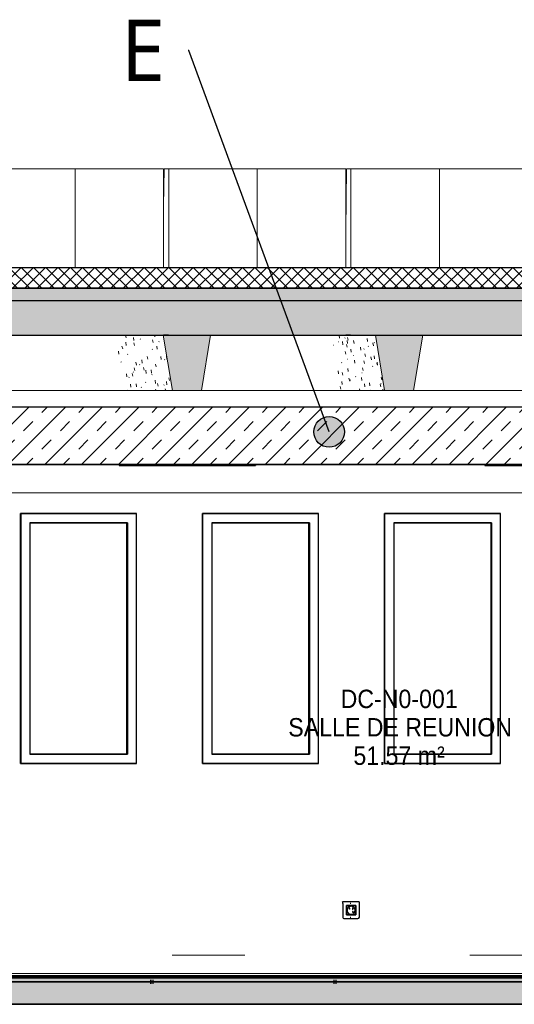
# Model space of a CAD drawing. Header units: centimetres. Extents: x -3926 to 10306, y -31136 to 469.
# Tile 135 of 148: x 6640 to 6882, y -13 to 469. Entities that reach past the tile are written whole.
import ezdxf

# ---------------------------------------------------------------- set-up
doc = ezdxf.new("R2010")
doc.units = ezdxf.units.CM
doc.linetypes.add('Projeté', pattern=[0.396875, 0.238125, -0.15875])
doc.linetypes.add('Tiret_2_', pattern=[0.25, 0.125, -0.125])
for name, color, linetype, lineweight in [('0-1', 7, 'Continuous', 5), ('ANNOTATIONS-3', 7, 'Continuous', 18), ('MUR', 7, 'Continuous', 25), ('OSSATURE', 7, 'Continuous', 18), ('OSSATURE-5', 7, 'Continuous', 25), ('PLAF', 7, 'Continuous', 25), ('PLAF_C', 7, 'Continuous', 25), ('SERRU-traverse', 7, 'Continuous', 18), ('SOL', 7, 'Continuous', 25), ('SOL_C', 7, 'Continuous', 25), ('TOIT_C', 7, 'Continuous', 25)]:
    doc.layers.add(name, color=color, linetype=linetype, lineweight=lineweight)
for name, color, linetype, lineweight, true_color in [('A-FLOR-PATT-1', 7, 'Continuous', 25, 0x616161), ('A-FLOR-PATT-2', 7, 'Continuous', 18, 0x787878), ('A-FLOR-PATT-3', 7, 'Continuous', 25, 0x787878), ('A-ROOF-PATT-1', 9, 'Continuous', 5, 0x808080), ('ANNOTATIONS-13', 1, 'Projeté', 18, 0xff0000), ('ANNOTATIONS-6', 4, 'Tiret_2_', 100, 0x00ffff), ('ETIQUETTE-1', 9, 'Continuous', 30, 0x808080), ('ING_ELE', 7, 'Continuous', 25, 0x7f7f7f), ('MENUISERIES-2', 7, 'Continuous', 25, 0x5c63b1), ('MENUISERIES-3', 9, 'Continuous', 18, 0x808080), ('MENUISERIES-4', 9, 'Continuous', 25, 0x808080), ('MOBILIER-2', 7, 'Continuous', 25, 0x7f7f7f), ('OSSATURE-3', 9, 'Continuous', 5, 0x808080), ('OSSATURE-4', 9, 'Continuous', 18, 0x808080), ('OSSATURE_C-1', 9, 'Continuous', 18, 0x808080), ('SERRU-2', 9, 'Continuous', 18, 0x808080), ('TITRARCHI-1', 1, 'Continuous', 30, 0xff0000), ('TOIT-1', 9, 'Continuous', 25, 0x808080), ('TOIT_C-1', 9, 'Continuous', 25, 0x808080), ('Z-1', 9, 'Continuous', 18, 0x808080)]:
    doc.layers.add(name, color=color, linetype=linetype, lineweight=lineweight, true_color=true_color)
doc.styles.add('Arial_2', font='arial.ttf', dxfattribs={"width": 0.9, "height": 9})
doc.styles.add('Trebuchet MS', font='trebuc.ttf', dxfattribs={"height": 30})

# ---------------------------------------------------------------- blocks, each defined once
blk = doc.blocks.new('XXX_VIDE FENETRE - 550-V44-Coupe AA')
at = {"layer": 'MENUISERIES-2'}
for p, q in [((-1625.3, 222.48), (-1672.56, 222.48)), ((-1672.56, 222.48), (-1625.14, 222.48)), ((-1625.14, 222.48), (-1625.3, 222.48)), ((-1625.14, 222.48), (-1625.14, 109.31)), ((-1625.14, 109.31), (-1672.56, 109.31)), ((-1672.56, 109.31), (-1625.3, 109.31)), ((-1625.3, 109.31), (-1625.14, 109.31))]:
    blk.add_line(p, q, dxfattribs=at)
at = {"layer": 'MENUISERIES-4'}
for p, q in [((-1677.11, 226.98), (-1621.02, 226.98)), ((-1677.11, 226.98), (-1621.02, 226.98)), ((-1677.04, 226.98), (-1677.11, 226.98)), ((-1620.33, 226.98), (-1677.04, 226.98)), ((-1677.04, 226.98), (-1677.04, 104.81)), ((-1621.92, 226.98), (-1621.02, 226.98)), ((-1621.02, 226.98), (-1620.33, 226.98)), ((-1620.33, 104.81), (-1620.33, 226.98)), ((-1672.56, 222.48), (-1672.56, 109.31)), ((-1625.5, 222.48), (-1672.56, 222.48)), ((-1672.56, 222.48), (-1624.81, 222.48)), ((-1624.81, 222.48), (-1625.5, 222.48)), ((-1624.81, 222.48), (-1624.81, 109.31)), ((-1672.56, 109.31), (-1624.81, 109.31)), ((-1625.5, 109.31), (-1672.56, 109.31)), ((-1624.81, 109.31), (-1625.5, 109.31)), ((-1677.11, 104.81), (-1623.03, 104.81)), ((-1621.02, 104.81), (-1677.11, 104.81)), ((-1677.11, 104.81), (-1677.04, 104.81)), ((-1621.02, 104.81), (-1677.11, 104.81)), ((-1677.04, 104.81), (-1620.33, 104.81)), ((-1622.04, 104.81), (-1621.02, 104.81)), ((-1621.02, 104.81), (-1620.33, 104.81))]:
    blk.add_line(p, q, dxfattribs=at)
blk = doc.blocks.new('XXX_VIDE FENETRE - 550-V45-Coupe AA')
at = {"layer": 'MENUISERIES-2'}
for p, q in [((-1714.32, 222.48), (-1761.52, 222.48)), ((-1761.52, 222.48), (-1714.16, 222.48)), ((-1714.16, 222.48), (-1714.32, 222.48)), ((-1714.16, 222.48), (-1714.16, 109.31)), ((-1714.16, 109.31), (-1761.52, 109.31)), ((-1761.52, 109.31), (-1714.32, 109.31)), ((-1714.32, 109.31), (-1714.16, 109.31))]:
    blk.add_line(p, q, dxfattribs=at)
at = {"layer": 'MENUISERIES-4'}
for p, q in [((-1766.07, 226.98), (-1710.06, 226.98)), ((-1766.07, 226.98), (-1710.06, 226.98)), ((-1765.99, 226.98), (-1766.07, 226.98)), ((-1709.33, 226.98), (-1765.99, 226.98)), ((-1765.99, 226.98), (-1765.99, 104.81)), ((-1711.02, 226.98), (-1710.06, 226.98)), ((-1710.06, 226.98), (-1709.33, 226.98)), ((-1709.33, 104.81), (-1709.33, 226.98)), ((-1761.52, 222.48), (-1761.52, 109.31)), ((-1714.54, 222.48), (-1761.52, 222.48)), ((-1761.52, 222.48), (-1713.8, 222.48)), ((-1713.8, 222.48), (-1714.54, 222.48)), ((-1713.8, 222.48), (-1713.8, 109.31)), ((-1761.52, 109.31), (-1713.8, 109.31)), ((-1714.54, 109.31), (-1761.52, 109.31)), ((-1713.8, 109.31), (-1714.54, 109.31)), ((-1766.07, 104.81), (-1712.14, 104.81)), ((-1710.06, 104.81), (-1766.07, 104.81)), ((-1766.07, 104.81), (-1765.99, 104.81)), ((-1710.06, 104.81), (-1766.07, 104.81)), ((-1765.99, 104.81), (-1709.33, 104.81)), ((-1711.15, 104.81), (-1710.06, 104.81)), ((-1710.06, 104.81), (-1709.33, 104.81))]:
    blk.add_line(p, q, dxfattribs=at)
blk = doc.blocks.new('XXX_VIDE FENETRE - 550-V46-Coupe AA')
at = {"layer": 'MENUISERIES-2'}
for p, q in [((-1803.28, 222.48), (-1850.42, 222.48)), ((-1850.42, 222.48), (-1803.11, 222.48)), ((-1803.11, 222.48), (-1803.28, 222.48)), ((-1803.11, 222.48), (-1803.11, 109.31)), ((-1803.11, 109.31), (-1850.42, 109.31)), ((-1850.42, 109.31), (-1803.28, 109.31)), ((-1803.28, 109.31), (-1803.11, 109.31))]:
    blk.add_line(p, q, dxfattribs=at)
at = {"layer": 'MENUISERIES-4'}
for p, q in [((-1854.97, 226.98), (-1799.04, 226.98)), ((-1854.97, 226.98), (-1799.04, 226.98)), ((-1854.89, 226.98), (-1854.97, 226.98)), ((-1798.27, 226.98), (-1854.89, 226.98)), ((-1854.89, 226.98), (-1854.89, 104.81)), ((-1800.06, 226.98), (-1799.04, 226.98)), ((-1799.04, 226.98), (-1798.27, 226.98)), ((-1798.27, 104.81), (-1798.27, 226.98)), ((-1850.42, 222.48), (-1850.42, 109.31)), ((-1803.51, 222.48), (-1850.42, 222.48)), ((-1850.42, 222.48), (-1802.74, 222.48)), ((-1802.74, 222.48), (-1803.51, 222.48)), ((-1802.74, 222.48), (-1802.74, 109.31)), ((-1850.42, 109.31), (-1802.74, 109.31)), ((-1803.51, 109.31), (-1850.42, 109.31)), ((-1802.74, 109.31), (-1803.51, 109.31)), ((-1854.97, 104.81), (-1801.18, 104.81)), ((-1799.04, 104.81), (-1854.97, 104.81)), ((-1854.97, 104.81), (-1854.89, 104.81)), ((-1799.04, 104.81), (-1854.97, 104.81)), ((-1854.89, 104.81), (-1798.27, 104.81)), ((-1800.19, 104.81), (-1799.04, 104.81)), ((-1799.04, 104.81), (-1798.27, 104.81))]:
    blk.add_line(p, q, dxfattribs=at)
blk = doc.blocks.new('Garde-corps - Garde-corps-505471-Coupe AA')
at = {"layer": 'SERRU-traverse'}
for p, q in [((-1780.79, 11), (-1745.32, 11)), ((-1635.39, 11), (-1601.27, 11)), ((-2106.11, 1), (-1254.27, 1)), ((-2106.11, 1), (-1253.65, 1)), ((-2105.8, 2.04), (-1253.27, 2.04)), ((-1681, 1.08), (-1679.59, 1.08))]:
    blk.add_line(p, q, dxfattribs=at)
at = {"layer": 'SERRU-traverse', "flags": 128}
blk.add_lwpolyline([(-2104.84, 1.11), (-1580.26, 1.11), (-1254.18, 1.11)], dxfattribs=at)
blk = doc.blocks.new('B02_ARC_rvt-3-Coupe AA')
at = {"layer": 'A-FLOR-PATT-1'}
blk.add_hatch(color=256, dxfattribs=at).paths.add_polyline_path([(-1250.51, 0), (-1243.42, 0), (-1243.42, 0.8), (-2106.1, 0.8), (-2106.1, 0), (-1258.48, 0)])
at = {"layer": 'A-FLOR-PATT-2'}
h = blk.add_hatch(dxfattribs=at)
h.set_pattern_fill('FP_9', color=256, style=0, pattern_type=2)
h.set_pattern_definition([(45, (-3.562, -172.5), (-3.005204, 3.005204), []), (135, (-3.562, -172.5), (-3.005204, -3.005204), [])])
h.paths.add_polyline_path([(-541.11, 337.21), (-541.11, 347.21), (-2122.25, 347.21), (-2122.25, 337.21), (-550.52, 337.21)])
h = blk.add_hatch(dxfattribs=at)
h.set_pattern_fill('FP_8', color=256, style=0, pattern_type=2)
h.set_pattern_definition([(45, (-0.387, -172.5), (-4.490128, 4.490128), [3.175, -3.175])])
h.paths.add_polyline_path([(-644.66, -2), (1594.47, -2), (1594.47, 0), (-2122.25, 0), (-2122.25, -2), (-676.55, -2)])
at = {"layer": 'MUR'}
for p, q in [((-1782.72, 314.21), (-1785.06, 314.21)), ((-1693.66, 314.21), (-1696.02, 314.21)), ((-1854.97, 226.98), (-1798.34, 226.98)), ((-1854.97, 104.81), (-1854.97, 226.98)), ((-1800.06, 226.98), (-1798.34, 226.98)), ((-1766.07, 226.98), (-1709.4, 226.98)), ((-1766.07, 104.81), (-1766.07, 226.98)), ((-1711.02, 226.98), (-1709.4, 226.98)), ((-1677.11, 226.98), (-1620.4, 226.98)), ((-1677.11, 104.81), (-1677.11, 226.98)), ((-1621.92, 226.98), (-1620.4, 226.98)), ((-1798.34, 104.81), (-1854.97, 104.81)), ((-1854.97, 104.81), (-1800.18, 104.81)), ((-1798.34, 104.81), (-1800.18, 104.81)), ((-1709.4, 104.81), (-1766.07, 104.81)), ((-1766.07, 104.81), (-1711.14, 104.81)), ((-1709.4, 104.81), (-1711.14, 104.81)), ((-1620.4, 104.81), (-1677.11, 104.81)), ((-1677.11, 104.81), (-1622.03, 104.81)), ((-1620.4, 104.81), (-1622.03, 104.81))]:
    blk.add_line(p, q, dxfattribs=at)
at = {"layer": 'MUR', "flags": 128}
for points in [[(-2122.15, 314.21), (-2002.58, 314.21), (-1877.94, 314.21), (-1753.18, 314.21), (-1628.29, 314.21), (-1503.29, 314.21), (-1378.18, 314.21), (-1252.98, 314.21)], [(-2129.58, 0), (-2020.74, 0), (-1896.22, 0), (-1778.63, 0)], [(-1252.98, 0), (-1378.18, 0), (-1503.29, 0), (-1628.29, 0), (-1753.18, 0), (-1877.94, 0), (-2002.58, 0), (-2127.06, 0)], [(-1766.81, 0), (-1646.79, 0), (-1521.9, 0), (-1516.87, 0)]]:
    blk.add_lwpolyline(points, dxfattribs=at)
at = {"layer": 'PLAF'}
for p, q in [((-1252.98, 279), (-2106.11, 279)), ((-1382.51, 251), (-1978.04, 251)), ((-1876.55, 251), (-1805.43, 251)), ((-1741.45, 251), (-1626.75, 251))]:
    blk.add_line(p, q, dxfattribs=at)
at = {"layer": 'PLAF_C'}
for p, q in [((-1368.76, 279), (-1973.27, 279)), ((-1973.27, 251), (-1368.76, 251))]:
    blk.add_line(p, q, dxfattribs=at)
at = {"layer": 'SOL'}
for p, q in [((-1782.51, 347.21), (-1785.07, 347.21)), ((-1693.47, 347.21), (-1696.02, 347.21)), ((-1785.07, 337.21), (-1782.51, 337.21)), ((-1696.02, 337.21), (-1693.47, 337.21)), ((-1509.4, 0), (-2129.58, 0)), ((-2127.06, 0), (-1252.98, 0)), ((-1440.76, 0.8), (-1940.09, 0.8)), ((-1940.09, 0.8), (-1440.76, 0.8)), ((-1440.76, 1), (-1940.04, 1)), ((-2137.99, -2), (-69.28, -2))]:
    blk.add_line(p, q, dxfattribs=at)
at = {"layer": 'SOL_C'}
for p, q in [((-550.52, 347.21), (-2122.25, 347.21)), ((-2122.25, 337.21), (-541.11, 337.21)), ((1594.47, 0), (-2122.25, 0)), ((-1243.42, 1), (-2106.1, 1)), ((-1243.42, 0.8), (-2106.1, 0.8)), ((-2106.1, 0.8), (-1243.42, 0.8)), ((-2106.1, 0), (-1243.42, 0)), ((-2122.25, -2), (1594.47, -2))]:
    blk.add_line(p, q, dxfattribs=at)
at = {"layer": 'MENUISERIES-3'}
for name in ['XXX_VIDE FENETRE - 550-V46-Coupe AA', 'XXX_VIDE FENETRE - 550-V45-Coupe AA', 'XXX_VIDE FENETRE - 550-V44-Coupe AA']:
    blk.add_blockref(name, (0, 0), dxfattribs=at)
at = {"layer": 'SERRU-2'}
blk.add_blockref('Garde-corps - Garde-corps-505471-Coupe AA', (0, 0), dxfattribs=at)
blk = doc.blocks.new('20_MUR PREFA_01 - Type 1-V77-Coupe AA')
at = {"layer": 'Z-1'}
for p, q in [((-1652.35, 395.59), (-1650.18, 395.59)), ((-1650.18, 395.59), (-1650.18, 347.21))]:
    blk.add_line(p, q, dxfattribs=at)
blk = doc.blocks.new('20_MUR PREFA_01 - Type 1-V78-Coupe AA')
at = {"layer": 'Z-1'}
for p, q in [((-1741.56, 395.59), (-1739.25, 395.59)), ((-1739.25, 395.59), (-1739.25, 347.21))]:
    blk.add_line(p, q, dxfattribs=at)
blk = doc.blocks.new('20_MUR PREFA_01 - Type 1-V79-Coupe AA')
at = {"layer": 'Z-1'}
for p, q in [((-1830.7, 395.59), (-1828.26, 395.59)), ((-1828.26, 395.59), (-1828.26, 347.21))]:
    blk.add_line(p, q, dxfattribs=at)
blk = doc.blocks.new('B02_DC_STR_rvt-3-Coupe AA')
at = {"layer": 'A-FLOR-PATT-3'}
blk.add_hatch(color=256, dxfattribs=at).paths.add_polyline_path([(-2156.27, -13), (1660.55, -13), (1660.55, -8.88), (1647.97, -8.88), (1647.97, -2), (-2175.78, -2), (-2175.78, -8.88), (-2188.37, -8.88), (-2188.37, -13), (-2175.78, -13)])
at = {"layer": 'A-ROOF-PATT-1'}
blk.add_hatch(color=256, dxfattribs=at).paths.add_polyline_path([(-2120.16, 314.21), (-586.99, 314.21), (-587.16, 315.21), (-564.15, 315.21), (-564.32, 314.21), (-485.99, 314.21), (-486.32, 316.21), (-463.32, 316.21), (-463.65, 314.21), (-389.29, 314.21), (-389.63, 316.21), (-366.62, 316.21), (-366.95, 314.21), (-288.7, 314.21), (-289.03, 316.21), (-266.03, 316.21), (-266.36, 314.21), (-191.25, 314.21), (-191.58, 316.21), (-168.58, 316.21), (-168.91, 314.21), (-90.3, 314.21), (-90.8, 317.21), (-67.8, 317.21), (-68.3, 314.21), (6.12, 314.21), (5.79, 316.21), (28.79, 316.21), (28.46, 314.21), (107.97, 314.21), (107.63, 316.21), (130.64, 316.21), (130.31, 314.21), (204.42, 314.21), (204.09, 316.21), (227.1, 316.21), (226.76, 314.21), (307.78, 314.21), (307.44, 316.21), (330.47, 316.21), (330.13, 314.21), (405.56, 314.21), (405.22, 316.21), (428.25, 316.21), (427.91, 314.21), (507.27, 314.21), (506.93, 316.21), (529.97, 316.21), (529.64, 314.21), (604.57, 314.21), (604.24, 316.21), (627.28, 316.21), (626.95, 314.21), (706.47, 314.21), (706.13, 316.21), (729.2, 316.21), (728.87, 314.21), (803.39, 314.21), (803.06, 316.21), (826.13, 316.21), (825.79, 314.21), (906.9, 314.21), (906.57, 316.21), (929.67, 316.21), (929.33, 314.21), (1004, 314.21), (1003.67, 316.21), (1026.77, 316.21), (1026.43, 314.21), (1108.65, 314.21), (1108.32, 316.21), (1131.45, 316.21), (1131.12, 314.21), (1206.57, 314.21), (1206.23, 316.21), (1229.37, 316.21), (1229.03, 314.21), (1310.51, 314.21), (1310.17, 316.21), (1333.36, 316.21), (1333.02, 314.21), (1408.63, 314.21), (1408.29, 316.21), (1431.48, 316.21), (1431.14, 314.21), (1506.06, 314.21), (1505.73, 316.21), (1528.91, 316.21), (1528.58, 314.21), (1591.63, 314.21), (1591.63, 331.21), (-2120.16, 331.21), (-2120.16, 318.25)])
at = {"layer": 'OSSATURE'}
h = blk.add_hatch(dxfattribs=at)
h.set_pattern_fill('FP_10', color=256, style=0, pattern_type=2)
h.set_pattern_definition([(284.577, (-1632.35, -446.056), (11.2593664, -37.2492766), [1.363, -23.412, 1.363, -155.542]), (284.577, (-1632.35, -446.056), (11.2593664, -37.2492766), [-26.137, -23.412, 1.363, -48.186, -82.581]), (284.577, (-1632.35, -446.056), (11.2593664, -37.2492766), [-99.098, 1.363, -23.412, 1.363, -56.444]), (284.577, (-1632.35, -446.056), (11.2593664, -37.2492766), [-125.235, -15.154, 1.363, -39.928]), (96.422, (-1629.233, -455.021), (-5.0454194, 32.7290406), [1.533, -26.339, 1.533, -174.992]), (96.422, (-1629.233, -455.021), (-5.0454194, 32.7290406), [-29.405, -26.339, 1.533, -54.212, -92.908]), (96.422, (-1629.233, -455.021), (-5.0454194, 32.7290406), [-111.489, 1.533, -26.339, 1.533, -63.502]), (96.422, (-1629.233, -455.021), (-5.0454194, 32.7290406), [-140.895, -17.049, 1.533, -44.921]), (230.039, (-1628.193, -446.925), (5.94959, -4.992865), [0.26697, -4.587, 0.26697, -30.475]), (230.039, (-1628.193, -446.925), (5.94959, -4.992865), [-5.121, -4.587, 0.26697, -9.441, -16.18]), (230.039, (-1628.193, -446.925), (5.94959, -4.992865), [-19.416, 0.26697, -4.587, 0.26697, -11.059]), (230.039, (-1628.193, -446.925), (5.94959, -4.992865), [-24.537, -2.969, 0.26697, -7.823])])
h.paths.add_polyline_path([(-1798.34, 287.21), (-1780.7, 287.21), (-1785.23, 314.21), (-1808.99, 314.21), (-1804.52, 287.21)])
h = blk.add_hatch(dxfattribs=at)
h.set_pattern_fill('FP_14', color=256, style=0, pattern_type=2)
h.set_pattern_definition([(283.398, (-1538.615, -429.851), (10.4563022, -38.3693916), [1.418, -24.359, 1.418, -161.833]), (283.398, (-1538.615, -429.851), (10.4563022, -38.3693916), [-27.194, -24.359, 1.418, -50.135, -85.921]), (283.398, (-1538.615, -429.851), (10.4563022, -38.3693916), [-103.106, 1.418, -24.359, 1.418, -58.727]), (283.398, (-1538.615, -429.851), (10.4563022, -38.3693916), [-130.3, -15.767, 1.418, -41.543]), (96.334, (-1535.629, -439.624), (-4.682798, 31.1283926), [1.489, -25.58, 1.489, -25.58, -144.366]), (96.334, (-1535.629, -439.624), (-4.682798, 31.1283926), [-54.137, 1.489, -52.648, 1.489, -25.58, -63.16]), (96.334, (-1535.629, -439.624), (-4.682798, 31.1283926), [-135.343, 1.489, -16.557, 1.489, -43.626]), (211.478, (-1534.633, -432.744), (4.14326, -8.52153), [0.1926, -3.309, 0.1926, -3.309, -18.676]), (211.478, (-1534.633, -432.744), (4.14326, -8.52153), [-7.004, 0.1926, -6.811, 0.1926, -3.309, -8.171]), (211.478, (-1534.633, -432.744), (4.14326, -8.52153), [-17.509, 0.1926, -2.142, 0.1926, -5.644])])
h.paths.add_polyline_path([(-1699.07, 287.21), (-1676.99, 287.21), (-1681.51, 314.21), (-1703.54, 314.21), (-1701.41, 301.38)])
at = {"layer": 'OSSATURE-3'}
for points in [[(-1766.59, 287.21), (-1762.05, 314.21), (-1785.23, 314.21), (-1780.7, 287.21)], [(-1676.99, 287.21), (-1662.9, 287.21), (-1658.38, 314.21), (-1681.51, 314.21), (-1679.36, 301.38)]]:
    blk.add_hatch(color=256, dxfattribs=at).paths.add_polyline_path(points)
at = {"layer": 'TOIT-1'}
blk.add_hatch(color=256, dxfattribs=at).paths.add_polyline_path([(-102.59, 331.21), (1591.63, 331.21), (1591.63, 337.21), (-2120.16, 337.21), (-2120.16, 331.21), (-166.36, 331.21)])
at = {"layer": 'ANNOTATIONS-6'}
for p, q in [((-1791.63, -2), (-1789.88, -2)), ((-1702.23, -2), (-1700.4, -2))]:
    blk.add_line(p, q, dxfattribs=at)
at = {"layer": 'MUR'}
for p, q in [((-2150.81, -13), (1649.68, -13)), ((1645.3, -13), (-2146.43, -13))]:
    blk.add_line(p, q, dxfattribs=at)
at = {"layer": 'OSSATURE-4'}
for p, q in [((-1787.49, 395.59), (-1873.91, 395.59)), ((-1785.05, 395.59), (-1871.47, 395.59)), ((-1787.49, 395.59), (-1785.05, 395.59)), ((-1784.8, 395.59), (-1785.05, 377.48)), ((-1785.05, 395.59), (-1785.05, 347.21)), ((-1782.5, 395.59), (-1784.8, 395.59)), ((-1698.31, 395.59), (-1784.8, 395.59)), ((-1782.5, 347.21), (-1782.5, 395.59)), ((-1696.01, 395.59), (-1782.5, 395.59)), ((-1698.31, 395.59), (-1696.01, 395.59)), ((-1695.62, 395.59), (-1696.01, 365.86)), ((-1696.01, 395.59), (-1696.01, 347.21)), ((-1693.45, 395.59), (-1695.62, 395.59)), ((-1609.07, 395.59), (-1695.62, 395.59)), ((-1693.45, 347.21), (-1693.45, 395.59)), ((-1606.91, 395.59), (-1693.45, 395.59)), ((-1785.23, 314.21), (-1810.73, 314.21)), ((-1762.05, 314.21), (-1785.23, 314.21)), ((-1681.51, 314.21), (-1705.07, 314.21)), ((-1658.38, 314.21), (-1681.51, 314.21)), ((-1804.52, 287.21), (-1780.7, 287.21)), ((-1699.07, 287.21), (-1676.99, 287.21)), ((-1801.18, -2), (-1783.8, -2)), ((-1801.18, -2), (-1799.84, -2)), ((-1791.42, -2), (-1791.62, -2)), ((-1783.8, -2), (-1791.42, -2)), ((-1791.41, -2), (-1784.21, -2)), ((-1789.92, -2), (-1791.41, -2)), ((-1784.21, -2), (-1766.81, -2)), ((-1780.46, -2), (-1766.81, -2)), ((-1712.14, -2), (-1694.74, -2)), ((-1712.14, -2), (-1710.44, -2)), ((-1701.94, -2), (-1702.21, -2)), ((-1694.74, -2), (-1701.94, -2)), ((-1701.92, -2), (-1695.15, -2)), ((-1700.43, -2), (-1701.92, -2)), ((-1695.15, -2), (-1677.75, -2)), ((-1691.04, -2), (-1677.75, -2)), ((-1623.03, -2), (-1605.62, -2)), ((-1623.03, -2), (-1620.97, -2))]:
    blk.add_line(p, q, dxfattribs=at)
at = {"layer": 'OSSATURE_C-1'}
for p, q in [((-1785.23, 314.21), (-1780.7, 287.21)), ((-1766.59, 287.21), (-1762.05, 314.21)), ((-1681.51, 314.21), (-1676.99, 287.21)), ((-1662.9, 287.21), (-1658.38, 314.21)), ((-1780.7, 287.21), (-1766.59, 287.21)), ((-1676.99, 287.21), (-1662.9, 287.21))]:
    blk.add_line(p, q, dxfattribs=at)
at = {"layer": 'SOL'}
for p, q in [((-1791.37, -2), (-1791.62, -2)), ((-1789.88, -2), (-1791.37, -2)), ((-1701.89, -2), (-1702.21, -2)), ((-1700.4, -2), (-1701.89, -2)), ((-2219.04, -13), (1690.2, -13))]:
    blk.add_line(p, q, dxfattribs=at)
at = {"layer": 'SOL_C'}
for p, q in [((1647.97, -2), (-2175.78, -2)), ((-2123.96, -13), (1590.97, -13))]:
    blk.add_line(p, q, dxfattribs=at)
at = {"layer": 'TOIT-1'}
for p, q in [((-1782.83, 337.21), (-1785.06, 337.21)), ((-1693.77, 337.21), (-1696.03, 337.21)), ((-1785.23, 314.21), (-1762.05, 314.21)), ((-1785.06, 314.21), (-1782.83, 314.21)), ((-1696.03, 314.21), (-1693.77, 314.21)), ((-1681.51, 314.21), (-1658.38, 314.21))]:
    blk.add_line(p, q, dxfattribs=at)
at = {"layer": 'TOIT_C'}
blk.add_line((-2120.16, 331.21), (1591.63, 331.21), dxfattribs=at)
at = {"layer": 'TOIT_C-1'}
for p, q in [((1591.63, 337.21), (-2120.16, 337.21)), ((-1859.89, 314.21), (-1785.23, 314.21)), ((-1762.05, 314.21), (-1681.51, 314.21)), ((-1658.38, 314.21), (-1584.63, 314.21))]:
    blk.add_line(p, q, dxfattribs=at)
at = {"layer": 'OSSATURE-5'}
for name in ['20_MUR PREFA_01 - Type 1-V79-Coupe AA', '20_MUR PREFA_01 - Type 1-V78-Coupe AA', '20_MUR PREFA_01 - Type 1-V77-Coupe AA']:
    blk.add_blockref(name, (0, 0), dxfattribs=at)
blk = doc.blocks.new('604_DALLE LED 600x600MM - 26W 4000K 3600lm-V85-Coupe AA')
at = {"layer": 'MOBILIER-2'}
for p, q in [((-1805.41, 251), (-1806.69, 251)), ((-1806.69, 251), (-1799.42, 251)), ((-1806.69, 251), (-1806.69, 250.5)), ((-1799.42, 250.5), (-1806.69, 250.5)), ((-1806.69, 250.5), (-1747.44, 250.5)), ((-1798.41, 251), (-1805.41, 251)), ((-1748.44, 250.5), (-1805.41, 250.5)), ((-1805.41, 250.5), (-1798.41, 250.5)), ((-1805.41, 250.5), (-1798.41, 250.5)), ((-1748.44, 250.5), (-1805.41, 250.5)), ((-1799.42, 251), (-1740.16, 251)), ((-1799.42, 250.5), (-1799.42, 251)), ((-1740.16, 250.5), (-1799.42, 250.5)), ((-1741.44, 251), (-1798.41, 251)), ((-1798.41, 250.5), (-1741.44, 250.5)), ((-1798.41, 250.5), (-1741.44, 250.5)), ((-1748.44, 250.5), (-1741.44, 250.5)), ((-1741.44, 250.5), (-1748.44, 250.5)), ((-1747.44, 250.5), (-1740.16, 250.5)), ((-1740.16, 251), (-1741.44, 251)), ((-1740.16, 251), (-1740.16, 250.5))]:
    blk.add_line(p, q, dxfattribs=at)
blk = doc.blocks.new('Legrand_Batibox_cloison_sèche_prof_40_1_poste_2_mod_080041 - Legrand_Batibox_cloison_sèche_prof_40_1_poste_2_mod_080041-V92-Coupe AA')
at = {"layer": 'ING_ELE'}
for p, q in [((-1693.46, 36.35), (-1693.88, 36.35)), ((-1693.88, 29.65), (-1693.46, 29.65))]:
    blk.add_line(p, q, dxfattribs=at)
blk = doc.blocks.new('Legrand_Mosaic_plaque_2_mod_blanc_antimicrobien_078722L - Legrand_Mosaic_plaque_2_mod_blanc_antimicrobien_078722L-V93-Coupe AA')
at = {"layer": 'ING_ELE'}
for p, q in [((-1689.38, 37.1), (-1697.54, 37.1)), ((-1697.45, 36.25), (-1697.45, 29.7)), ((-1695.63, 35.28), (-1691.1, 35.28)), ((-1695.63, 30.73), (-1695.63, 35.28)), ((-1691.19, 35.28), (-1691.1, 35.28)), ((-1691.1, 35.28), (-1691.1, 30.73)), ((-1689.29, 29.7), (-1689.29, 36.25)), ((-1696.74, 28.9), (-1696.65, 28.9)), ((-1696.65, 28.9), (-1690.09, 28.9)), ((-1691.1, 30.73), (-1695.63, 30.73)), ((-1691.1, 30.73), (-1691.19, 30.73))]:
    blk.add_line(p, q, dxfattribs=at)
for centre, major_axis, ratio, start_param, end_param in [((-1697.54, 36.25), (0, 0.85), 0.105454, 4.712389, 6.283185), ((-1689.38, 36.25), (0, 0.85), 0.105454, 4.712389, 6.283185), ((-1696.65, 29.7), (0, 0.8), 0.994424, 1.570796, 3.141593), ((-1690.09, 29.7), (0, 0.8), 0.994424, 3.141593, 4.712389)]:
    blk.add_ellipse(centre, major_axis=major_axis, ratio=ratio, start_param=start_param, end_param=end_param, dxfattribs=at)
blk = doc.blocks.new('Legrand_Mosaic_link_prise_2P_T_FB_surface_2_mod_blanc_077145L - Legrand_Mosaic_link_prise_2P_T_FB_surface_2_mod_blanc_077145L-V94-Coupe AA')
at = {"layer": 'ING_ELE'}
for p, q in [((-1691.13, 35.25), (-1695.6, 35.25)), ((-1695.6, 35.25), (-1695.6, 30.75)), ((-1693.36, 34.98), (-1693.38, 34.98)), ((-1692.58, 34.02), (-1692.65, 34.02)), ((-1691.13, 35.25), (-1691.21, 35.25)), ((-1691.13, 30.75), (-1691.13, 35.25)), ((-1695.6, 30.75), (-1691.13, 30.75)), ((-1693.38, 31.02), (-1693.36, 31.02)), ((-1692.65, 33.6), (-1692.58, 33.6)), ((-1691.21, 30.75), (-1691.13, 30.75))]:
    blk.add_line(p, q, dxfattribs=at)
at = {"layer": 'ING_ELE', "flags": 128}
for points in [[(-1692.37, 33.81), (-1692.37, 33.82), (-1692.37, 33.83), (-1692.37, 33.84), (-1692.37, 33.84), (-1692.38, 33.85), (-1692.38, 33.86), (-1692.38, 33.87), (-1692.38, 33.88), (-1692.39, 33.88), (-1692.39, 33.89), (-1692.39, 33.9), (-1692.4, 33.91), (-1692.4, 33.91), (-1692.4, 33.92), (-1692.41, 33.93), (-1692.41, 33.94), (-1692.42, 33.94), (-1692.42, 33.95), (-1692.43, 33.95), (-1692.44, 33.96), (-1692.44, 33.97), (-1692.45, 33.97), (-1692.45, 33.98), (-1692.46, 33.98), (-1692.47, 33.99), (-1692.48, 33.99), (-1692.48, 34), (-1692.49, 34), (-1692.5, 34), (-1692.51, 34.01), (-1692.51, 34.01), (-1692.52, 34.01), (-1692.53, 34.01), (-1692.54, 34.02), (-1692.55, 34.02), (-1692.55, 34.02), (-1692.56, 34.02), (-1692.57, 34.02), (-1692.58, 34.02), (-1692.58, 34.02)], [(-1692.58, 33.6), (-1692.57, 33.6), (-1692.57, 33.6), (-1692.56, 33.6), (-1692.55, 33.6), (-1692.54, 33.6), (-1692.53, 33.61), (-1692.52, 33.61), (-1692.52, 33.61), (-1692.51, 33.61), (-1692.5, 33.62), (-1692.49, 33.62), (-1692.48, 33.62), (-1692.48, 33.63), (-1692.47, 33.63), (-1692.46, 33.64), (-1692.46, 33.64), (-1692.45, 33.65), (-1692.44, 33.65), (-1692.44, 33.66), (-1692.43, 33.66), (-1692.43, 33.67), (-1692.42, 33.68), (-1692.41, 33.68), (-1692.41, 33.69), (-1692.41, 33.7), (-1692.4, 33.7), (-1692.4, 33.71), (-1692.39, 33.72), (-1692.39, 33.73), (-1692.39, 33.73), (-1692.38, 33.74), (-1692.38, 33.75), (-1692.38, 33.76), (-1692.38, 33.77), (-1692.38, 33.77), (-1692.37, 33.78), (-1692.37, 33.79), (-1692.37, 33.8), (-1692.37, 33.81), (-1692.37, 33.81)]]:
    blk.add_lwpolyline(points, dxfattribs=at)
at = {"layer": 'ING_ELE'}
for centre, major_axis, start_param, end_param in [((-1693.36, 33), (0, 2), 4.712389, 7.853982), ((-1693.38, 33), (0, 1.98), 6.021386, 7.853982), ((-1693.36, 33), (0, 1.98), 4.712389, 7.853982), ((-1694.17, 33.81), (0, 0.22), 4.712389, 7.853982), ((-1694.17, 33.81), (0, 0.22), 1.570796, 4.712389), ((-1694.18, 33.81), (0, 0.22), 4.712389, 4.974188), ((-1694.18, 33.81), (0, 0.22), 4.45059, 4.712389), ((-1693.45, 33), (0, 2), 6.021386, 6.261732), ((-1692.65, 33.81), (0, 0.21), 0.13829, 0.74062), ((-1692.56, 33.81), (0, 0.22), 4.712389, 7.853982), ((-1692.56, 33.81), (0, 0.22), 1.570796, 4.712389), ((-1692.65, 33.81), (0, 0.21), 5.175807, 6.240267), ((-1692.65, 33.81), (0, 0.21), 3.194945, 4.357553), ((-1692.58, 33.81), (0, 0.22), 4.712389, 4.974188), ((-1692.58, 33.81), (0, 0.22), 4.45059, 4.712389), ((-1693.38, 33), (0, 1.98), 1.570796, 3.403392), ((-1693.36, 33), (0, 2), 1.570796, 4.712389), ((-1693.36, 33), (0, 1.98), 1.570796, 4.712389), ((-1693.45, 33), (0, 2), 3.163046, 3.403392), ((-1692.65, 33.81), (0, 0.21), 2.386216, 2.988546), ((-1692.56, 32.2), (0, 0.22), 4.712389, 7.853982), ((-1692.56, 32.2), (0, 0.22), 1.570796, 4.712389), ((-1692.58, 32.2), (0, 0.22), 4.712389, 4.974188), ((-1692.58, 32.2), (0, 0.22), 4.45059, 4.712389)]:
    blk.add_ellipse(centre, major_axis=major_axis, ratio=0.994424, start_param=start_param, end_param=end_param, dxfattribs=at)
blk = doc.blocks.new('B02_ELE_rvt-2-Coupe AA')
at = {"layer": 'ING_ELE'}
for name in ['Legrand_Mosaic_plaque_2_mod_blanc_antimicrobien_078722L - Legrand_Mosaic_plaque_2_mod_blanc_antimicrobien_078722L-V93-Coupe AA', 'Legrand_Mosaic_link_prise_2P_T_FB_surface_2_mod_blanc_077145L - Legrand_Mosaic_link_prise_2P_T_FB_surface_2_mod_blanc_077145L-V94-Coupe AA', 'Legrand_Batibox_cloison_sèche_prof_40_1_poste_2_mod_080041 - Legrand_Batibox_cloison_sèche_prof_40_1_poste_2_mod_080041-V92-Coupe AA']:
    blk.add_blockref(name, (0, 0), dxfattribs=at)
at = {"layer": 'MOBILIER-2'}
for p in [(0, 0), (178.66, 0)]:
    blk.add_blockref('604_DALLE LED 600x600MM - 26W 4000K 3600lm-V85-Coupe AA', p, dxfattribs=at)

msp = doc.modelspace()

# ---------------------------------------------------------------- hatches: boundary and pattern name
at = {"layer": 'ANNOTATIONS-3'}
h = msp.add_hatch(dxfattribs=at)
h.set_pattern_fill('FP_47', color=256, style=0, pattern_type=2)
h.set_pattern_definition([(45, (8492.08, -172.5), (-8.98026, 8.98026), []), (45, (8501.06, -172.5), (-8.98026, 8.98026), [6.35, -6.35])])
h.paths.add_polyline_path([(6862.489, 251), (7126.886, 251), (7126.886, 279), (6522.341, 279), (6522.341, 251), (6798.716, 251)])
at = {"layer": 'TITRARCHI-1'}
h = msp.add_hatch(color=256, dxfattribs=at)
edge = h.paths.add_edge_path()
edge.add_arc((6791.536, 266.974), 7.5, 0, 360)

# ---------------------------------------------------------------- linework, layer by layer
at = {"layer": 'ANNOTATIONS-13'}
for p, q in [((6512.27, 287.205), (7142.27, 287.205)), ((7142.27, 237.205), (6512.27, 237.205))]:
    msp.add_line(p, q, dxfattribs=at)
at = {"layer": 'TITRARCHI-1'}
for p, q in [((6722.998, 453.584), (6722.668, 453.584)), ((6791.536, 266.974), (6722.998, 453.584))]:
    msp.add_line(p, q, dxfattribs=at)
msp.add_circle((6791.536, 266.974), 7.5, dxfattribs=at)

# ---------------------------------------------------------------- block references
at = {"layer": '0-1'}
for name in ['B02_DC_STR_rvt-3-Coupe AA', 'B02_ARC_rvt-3-Coupe AA', 'B02_ELE_rvt-2-Coupe AA']:
    msp.add_blockref(name, (8495.641, 0), dxfattribs=at)

# ---------------------------------------------------------------- texts
at = {"layer": 'ETIQUETTE-1', "char_height": 9, "attachment_point": 1, "style": 'Arial_2'}
for s, insert, width in [('DC-N0-001', (6797.133, 140.888), 68.18352), ('SALLE DE REUNION', (6771.535, 126.998), 129.87337), ('51.57 m²', (6803.384, 113.107), 53.03163)]:
    msp.add_mtext(s, dxfattribs=dict(at, insert=insert, width=width))
at = {"layer": 'TITRARCHI-1', "insert": (6689.688, 468.584), "char_height": 30, "width": 27.65822, "attachment_point": 1, "style": 'Trebuchet MS'}
msp.add_mtext('E', dxfattribs=at)

doc.saveas('drawing.dxf')
